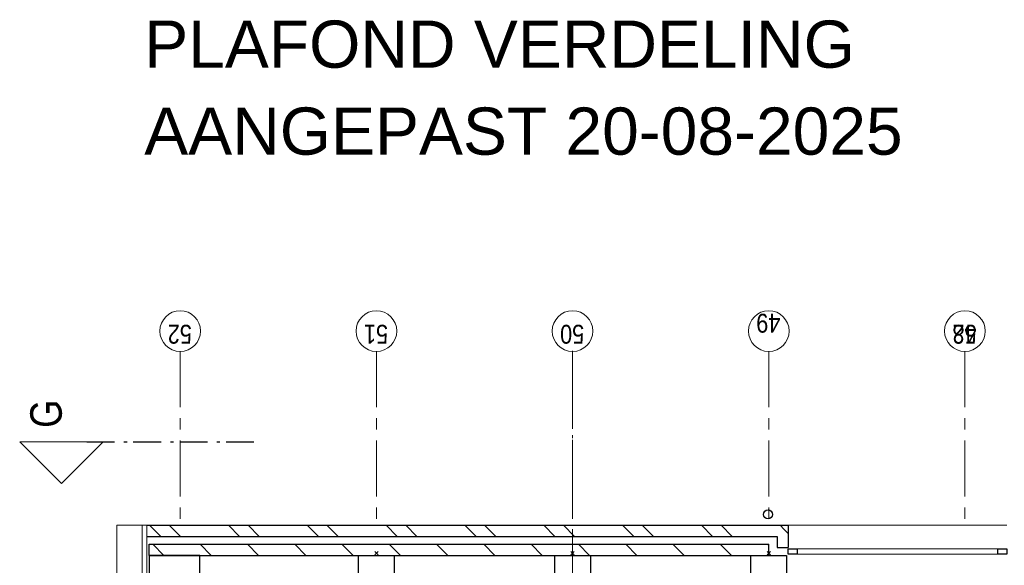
# Model space of a CAD drawing. Header units: millimetres. Extents: x 164654 to 368283, y 131426 to 252133.
# Tile 16 of 144: x 223397 to 232230, y 226264 to 231158. Entities that reach past the tile are written whole.
import ezdxf

# ---------------------------------------------------------------- set-up
doc = ezdxf.new("R2010")
doc.units = ezdxf.units.MM
doc.header["$LTSCALE"] = 400
doc.header["$PDMODE"] = 3
doc.header["$PDSIZE"] = 15
doc.linetypes.add('CENTER', pattern=[2, 1.25, -0.25, 0.25, -0.25])
doc.linetypes.add('STYLE_06', pattern=[1.041641, 0.625, -0.208282, 0.069427, -0.138931])
for name, color, linetype, lineweight in [('Binnenkozijnen', 140, 'Continuous', 15), ('Buitenkozijnen', 140, 'Continuous', 15), ('mat-baksteen', 5, 'Continuous', 25), ('mat-beton (ihwg)', 5, 'Continuous', 25), ('mat-kalkzandsteen', 5, 'Continuous', 25), ('None', 7, 'Continuous', 9)]:
    doc.layers.add(name, color=color, linetype=linetype, lineweight=lineweight)
doc.layers.add('plat', color=5, linetype='Continuous')
doc.layers.add('stramien', color=1, linetype='CENTER')
doc.styles.add('Arial', font='arial.ttf', dxfattribs={"height": 211.666667})
doc.styles.add('Arial Narrow', font='ARIALN.TTF', dxfattribs={"height": 222.25})

# ---------------------------------------------------------------- blocks, each defined once
blk = doc.blocks.new('Kolom hoek 330x330')
at = {"layer": 'mat-beton (ihwg)', "lineweight": 25, "flags": 128}
blk.add_lwpolyline([(-175, 0), (0, 0), (0, -175), (280, -175), (280, 280), (-175, 280)], close=True, dxfattribs=at)
blk = doc.blocks.new('*X55')
at = {"layer": 'None', "lineweight": 9}
for p, q in [((-2988.9, 40286), (-2888.9, 40386)), ((-2988.9, 39861.7), (-2888.9, 39961.7)), ((-2988.9, 39437.5), (-2888.9, 39537.5)), ((-2988.9, 39013.2), (-2888.9, 39113.2)), ((-2988.9, 38588.9), (-2888.9, 38688.9)), ((-2988.9, 38164.7), (-2888.9, 38264.7)), ((-2988.9, 37740.4), (-2888.9, 37840.4)), ((-2988.9, 37316.1), (-2888.9, 37416.1)), ((-2988.9, 36891.9), (-2888.9, 36991.9)), ((-2988.9, 36467.6), (-2888.9, 36567.6)), ((-2988.9, 36043.4), (-2888.9, 36143.4)), ((-2988.9, 35619.1), (-2888.9, 35719.1)), ((-2988.9, 35194.8), (-2888.9, 35294.8)), ((-2899.5, 34860), (-2888.9, 34870.6))]:
    blk.add_line(p, q, dxfattribs=at)
blk = doc.blocks.new('*X56')
at = {"layer": 'None', "lineweight": 9}
for p, q in [((-2818.9, 40314.6), (-2718.9, 40414.6)), ((-2818.9, 40138.2), (-2718.9, 40238.2)), ((-2818.9, 39607.5), (-2718.9, 39707.5)), ((-2818.9, 39431.1), (-2718.9, 39531.1)), ((-2818.9, 38900.4), (-2718.9, 39000.4)), ((-2818.9, 38724), (-2718.9, 38824)), ((-2818.9, 38193.3), (-2718.9, 38293.3)), ((-2818.9, 38016.9), (-2718.9, 38116.9)), ((-2818.9, 37486.1), (-2718.9, 37586.1)), ((-2818.9, 37309.8), (-2718.9, 37409.8)), ((-2818.9, 36779), (-2718.9, 36879)), ((-2818.9, 36602.7), (-2718.9, 36702.7)), ((-2818.9, 36071.9), (-2718.9, 36171.9)), ((-2818.9, 35895.5), (-2718.9, 35995.5)), ((-2818.9, 35364.8), (-2718.9, 35464.8)), ((-2818.9, 35188.4), (-2718.9, 35288.4)), ((-2755.3, 34721.4), (-2718.9, 34757.7))]:
    blk.add_line(p, q, dxfattribs=at)
blk = doc.blocks.new('*X68')
at = {"layer": 'None', "lineweight": 9}
blk.add_line((-2791.7, 34685), (-2755.3, 34721.4), dxfattribs=at)
blk = doc.blocks.new('*U69')
at = {"layer": 'Buitenkozijnen', "lineweight": 15}
for p, q in [((-10, 0), (-10, -1960)), ((-10, 0), (40, 0)), ((40, 0), (40, -1960)), ((-10, -1960), (40, -1960))]:
    blk.add_line(p, q, dxfattribs=at)
blk = doc.blocks.new('Gevelpui best 1960')
at = {"layer": 'Buitenkozijnen', "color": 43, "lineweight": 9}
blk.add_line((250, 0), (250, -1960), dxfattribs=at)
at = {"layer": 'Buitenkozijnen', "color": 92, "lineweight": 25}
for points in [[(-10, 0), (40, 0), (40, -80), (-10, -80)], [(-10, -1880), (40, -1880), (40, -1960), (-10, -1960)]]:
    blk.add_lwpolyline(points, close=True, dxfattribs=at)
at = {"layer": 'Buitenkozijnen'}
blk.add_blockref('*U69', (0, 0), dxfattribs=at)
blk = doc.blocks.new('HWA')
at = {"layer": 'None', "color": 92, "linetype": 'Continuous', "lineweight": 25}
blk.add_circle((0, -74), 40, dxfattribs=at)
blk = doc.blocks.new('Kolom 280x320')
at = {"layer": 'mat-beton (ihwg)', "lineweight": 25}
blk.add_lwpolyline([(-300, 160), (-20, 160), (-20, -160), (-300, -160)], close=True, dxfattribs=at)
at = {"layer": 'None', "color": 92, "linetype": 'Continuous', "lineweight": 5}
blk.add_point((0, 0), dxfattribs=at)

msp = doc.modelspace()

# ---------------------------------------------------------------- linework, layer by layer
at = {"layer": 'Buitenkozijnen', "color": 43, "lineweight": 9, "flags": 128}
msp.add_lwpolyline([(224286.97992, 220967.75849), (224266.97992, 220967.75849), (224266.97992, 226622.75849), (224496.93929, 226622.75849)], dxfattribs=at)
at = {"layer": 'Buitenkozijnen', "lineweight": 15}
msp.add_lwpolyline([(224536.97992, 225897.75849), (224496.93929, 225897.75849), (224496.93929, 226622.75849), (224536.97992, 226622.75849)], close=True, dxfattribs=at)
at = {"layer": 'mat-baksteen', "lineweight": 25}
for p, q in [((224536.97992, 226622.75849), (230291.97992, 226622.75849)), ((230291.97992, 226622.75849), (230291.97992, 226422.75849)), ((224536.97992, 226522.75849), (230191.97992, 226522.75849)), ((230191.97992, 226522.75849), (230191.97992, 226422.75849)), ((230191.97992, 226422.75849), (230291.97992, 226422.75849))]:
    msp.add_line(p, q, dxfattribs=at)
at = {"layer": 'mat-kalkzandsteen', "lineweight": 25}
for p, q in [((224556.97992, 226452.75849), (230116.97992, 226452.75849)), ((224556.97992, 226352.75849), (224556.97992, 226452.75849)), ((230116.97992, 226352.75849), (230116.97992, 226452.75849)), ((224556.97992, 226352.75849), (230116.97992, 226352.75849))]:
    msp.add_line(p, q, dxfattribs=at)
at = {"layer": 'None', "color": 7, "linetype": 'STYLE_06', "lineweight": 9}
msp.add_line((228356.97992, 228182.43392), (228356.97992, 226682.43392), dxfattribs=at)
at = {"layer": 'None', "color": 92, "linetype": 'STYLE_06', "lineweight": 25}
msp.add_line((223998.74546, 227372.7581), (225498.74546, 227372.7581), dxfattribs=at)
at = {"layer": 'None', "color": 140, "linetype": 'Continuous', "lineweight": 15, "flags": 128}
msp.add_lwpolyline([(223396.87046, 227372.7581), (224146.87046, 227372.7581), (223771.87046, 226997.7581)], close=True, dxfattribs=at)
at = {"layer": 'None', "color": 43, "linetype": 'Continuous', "lineweight": 9}
for centre in [(224836.97992, 228365.04034), (226596.97992, 228365.04034), (228356.97992, 228365.04034), (230116.97992, 228365.04034), (231876.97992, 228365.04034), (231876.97992, 228365.04034)]:
    msp.add_circle(centre, 182.60642, dxfattribs=at)
at = {"layer": 'stramien', "lineweight": 0}
for p, q in [((224836.97992, 228182.43392), (224836.97992, 226682.43392)), ((226596.97992, 228182.43392), (226596.97992, 226682.43392)), ((228356.97992, 228188.93521), (228356.97992, 211585.29967)), ((230116.97992, 228182.43392), (230116.97992, 226682.43392)), ((231876.97992, 228182.43392), (231876.97992, 226682.43392)), ((231876.97992, 228182.43392), (231876.97992, 226682.43392))]:
    msp.add_line(p, q, dxfattribs=at)

# ---------------------------------------------------------------- block references
at = {"layer": 'Buitenkozijnen', "color": 7, "rotation": 90}
msp.add_blockref('Gevelpui best 1960', (230291.97992, 226372.75849), dxfattribs=at)
at = {"layer": 'mat-baksteen', "rotation": 90}
for name in ['*X56', '*X68']:
    msp.add_blockref(name, (264976.97992, 229341.69912), dxfattribs=at)
at = {"layer": 'mat-beton (ihwg)', "color": 7, "rotation": 90}
for name, p in [('Kolom hoek 330x330', (224836.97992, 226072.75849)), ('Kolom 280x320', (226596.97992, 226372.75849)), ('Kolom 280x320', (228356.97992, 226372.75849)), ('Kolom 280x320', (230116.97992, 226372.75849))]:
    msp.add_blockref(name, p, dxfattribs=at)
at = {"layer": 'mat-kalkzandsteen', "rotation": 90}
msp.add_blockref('*X55', (264976.97992, 229341.69912), dxfattribs=at)
at = {"layer": 'None', "color": 7, "rotation": 184.8870327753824}
msp.add_blockref('HWA', (230116.97992, 226646.69912), dxfattribs=at)

# ---------------------------------------------------------------- texts
at = {"layer": 'Binnenkozijnen', "color": 1, "insert": (223491.87046, 227497.22841), "char_height": 282.22222, "attachment_point": 1, "rotation": 90, "style": 'Arial Narrow'}
msp.add_mtext('G', dxfattribs=at)
at = {"layer": 'None', "color": 8, "char_height": 169.333333, "attachment_point": 1, "rotation": 180, "style": 'Arial Narrow'}
for s, insert in [('49', (230220.98223, 228350.89141)), ('52', (224940.98223, 228252.28276)), ('51', (226700.98223, 228252.28276)), ('50', (228460.98223, 228252.28276)), ('48', (231980.98223, 228252.28276)), ('52', (231980.98223, 228252.28276))]:
    msp.add_mtext(s, dxfattribs=dict(at, insert=insert))
at = {"layer": 'plat', "char_height": 423.3333333, "attachment_point": 1, "style": 'Arial'}
for s, insert in [('PLAFOND VERDELING ', (224514.3854, 231150.24963)), ('AANGEPAST 20-08-2025 ', (224514.3854, 230370.24963))]:
    msp.add_mtext(s, dxfattribs=dict(at, insert=insert))

doc.saveas('drawing.dxf')
